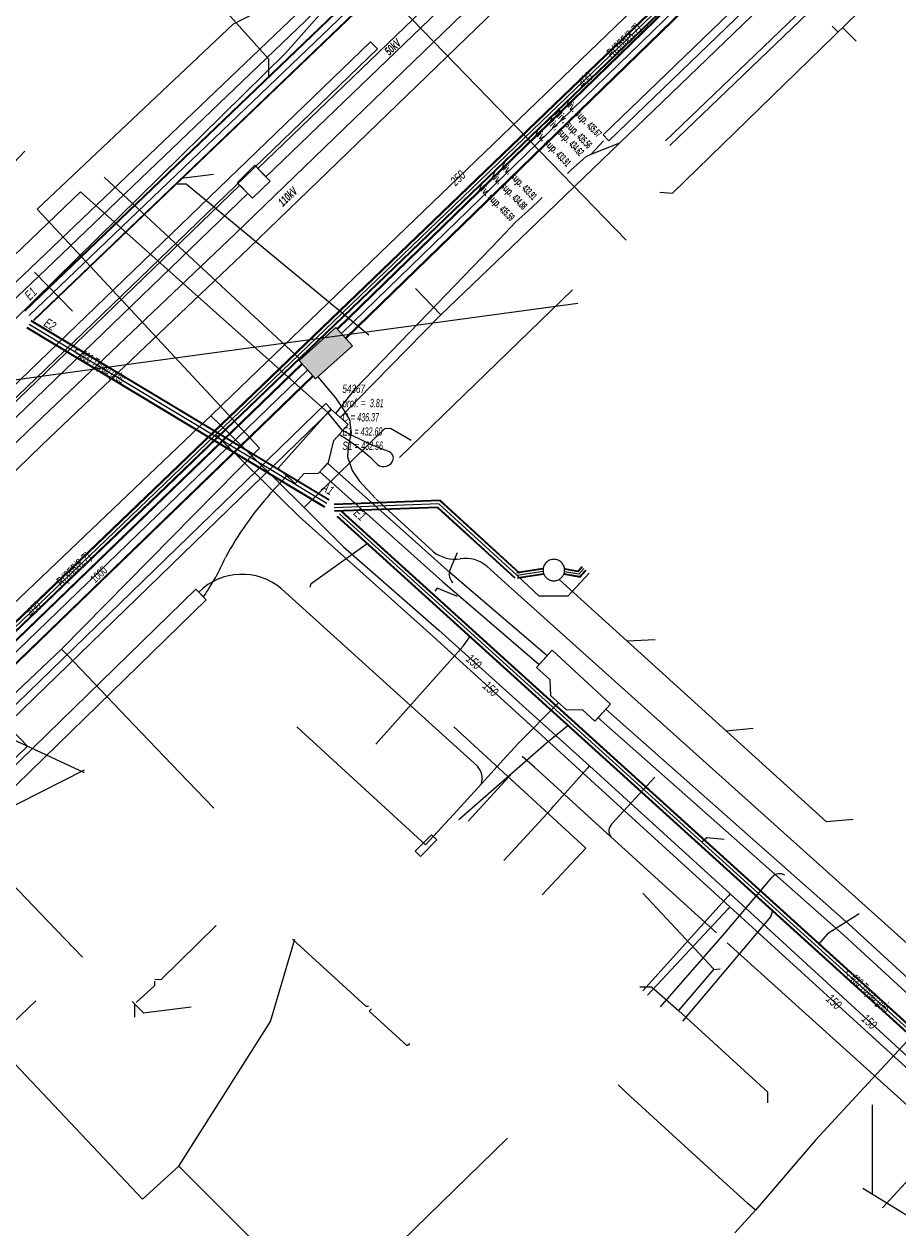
# Model space of a CAD drawing. Header units: metres. Extents: x 2695563 to 2696938, y 1260544 to 1262032.
# Tile 66 of 256: x 2695940 to 2695993, y 1261178 to 1261251. Entities that reach past the tile are written whole.
import ezdxf

# ---------------------------------------------------------------- set-up
doc = ezdxf.new("R2010")
doc.units = ezdxf.units.M
doc.header["$LTSCALE"] = 100
doc.linetypes.add('AUSGEZOGEN', pattern=[0])
doc.linetypes.add('STRICHLINIE2_S3', pattern=[0.25, 0.15, -0.1])
for name, color, linetype in [('CAD_Cadastre des conduites_Ouvrage_Conduite', 200, 'AUSGEZOGEN'), ('Eau portable_Cadastre des conduites_Conduite', 171, 'AUSGEZOGEN'), ('Eau potable_Cadastre des conduites_Conduite_Texte', 171, 'AUSGEZOGEN'), ('EU_Cadastre des conduites', 24, 'AUSGEZOGEN'), ('EU_Cadastre des conduites – Texte', 7, 'AUSGEZOGEN'), ('EU_Cadastre des conduites_Regard normalisé – Texte', 24, 'AUSGEZOGEN'), ('EU_Cadastre des conduites_Regard – Polygone de détail', 24, 'AUSGEZOGEN'), ('EU_Cadastre des conduites_Texte entrée-sortie', 24, 'AUSGEZOGEN'), ('Gaz_Cadastre des conduites_Conduite', 32, 'AUSGEZOGEN'), ('Gaz_Cadastre des conduites_Conduite_Texte', 32, 'AUSGEZOGEN'), ('Réseau électrique_Cadastre des conduite_Bord du tracé', 1, 'AUSGEZOGEN'), ('Réseau électrique_Cadastre des conduite_Texte libre_Texte', 1, 'AUSGEZOGEN'), ('Réseau électrique_Cadastre des conduite_Tronçon de tracé', 1, 'AUSGEZOGEN'), ('Réseau électrique_Cadastre des conduite_Tronçon de tracé_Texte', 1, 'AUSGEZOGEN'), ('Réseau électrique_Cadastre des conduites_Ouvrage_Surface-Ligne-Point', 1, 'AUSGEZOGEN'), ('Réseau électrique_Point altimétrique_Texte', 7, 'AUSGEZOGEN'), ('TV_Cadastre des conduites_CONDUITE', 92, 'AUSGEZOGEN'), ('Télécommunications_SW_Cadastre des conduites_Bord du tracé', 94, 'AUSGEZOGEN'), ('Télécommunications_SW_Cadastre des conduites_Bord du tracé_Texte', 94, 'AUSGEZOGEN'), ('Télécommunications_SW_Cadastre des conduites_Ouvrage', 94, 'AUSGEZOGEN')]:
    doc.layers.add(name, color=color, linetype=linetype)
doc.styles.add('ARIAL', font='arial.ttf')
doc.styles.add('ARIALNARROW', font='ARIALN.TTF')
pattern_1 = [(0, (2703955, 1269100), (4050, 4050), [4050, -4050]), (90, (2703955, 1269100), (-4050, 4050), [4050, -4050])]
pattern_2 = [(0, (2708005, 1273150), (6075, 6075), [6075, -6075]), (90, (2708005, 1273150), (-6075, 6075), [6075, -6075])]

# ---------------------------------------------------------------- blocks, each defined once
blk = doc.blocks.new('COMPLEXOBJECT_1518')
at = {"layer": 'EU_Cadastre des conduites_Regard – Polygone de détail', "color": 24, "linetype": 'STRICHLINIE2_S3', "transparency": 33554687}
for start, end in [(0.043905, 179.956095), (179.956095, 0.043905)]:
    blk.add_arc((5970.8085, 11218.0145), 0.6525, start, end, dxfattribs=at)
blk = doc.blocks.new('COMPLEXOBJECT_1908')
at = {"layer": 'Réseau électrique_Cadastre des conduite_Tronçon de tracé', "color": 1, "linetype": 'AUSGEZOGEN', "transparency": 33554687}
blk.add_line((5993.356, 11184.544), (5981.312, 11195.44), dxfattribs=at)
blk.add_arc((5993.919, 11183.859), 0.887, 16.73663, 129.38897, dxfattribs=at)
blk = doc.blocks.new('COMPLEXOBJECT_1923')
at = {"layer": 'Réseau électrique_Cadastre des conduite_Tronçon de tracé', "color": 1, "linetype": 'AUSGEZOGEN', "transparency": 33554687}
for p, q in [((5949.294, 11216.684), (5949.442, 11216.537)), ((5966.181, 11206.126), (5954.307, 11216.882))]:
    blk.add_line(p, q, dxfattribs=at)
for centre, radius, start, end in [((5951.91, 11214.022), 3.732, 50.02872, 134.49498), ((5965.369, 11205.386), 1.099, 343.03316, 42.35588)]:
    blk.add_arc(centre, radius, start, end, dxfattribs=at)
blk = doc.blocks.new('COMPLEXOBJECT_1924')
at = {"layer": 'Réseau électrique_Cadastre des conduite_Tronçon de tracé', "color": 1, "linetype": 'AUSGEZOGEN', "transparency": 33554687}
for p, q in [((5974.324, 11202.649), (5976.931, 11205.458)), ((5980.66, 11196.03), (5974.26, 11201.854))]:
    blk.add_line(p, q, dxfattribs=at)
blk.add_arc((5974.76, 11202.214), 0.616, 135.04603, 215.74884, dxfattribs=at)
blk = doc.blocks.new('COMPLEXOBJECT_2429')
at = {"layer": 'Réseau électrique_Cadastre des conduite_Tronçon de tracé', "color": 1, "linetype": 'AUSGEZOGEN', "transparency": 33554687}
blk.add_line((5953.65, 11222.662), (5954.64, 11223.713), dxfattribs=at)
for centre, radius, start, end in [((5969.448, 11208.621), 21.136, 138.37044, 151.28818), ((5937.557, 11224.667), 14.596, 325.4715, 336.19072)]:
    blk.add_arc(centre, radius, start, end, dxfattribs=at)
blk = doc.blocks.new('COMPLEXOBJECT_2546')
at = {"layer": 'Réseau électrique_Cadastre des conduite_Tronçon de tracé', "color": 1, "linetype": 'AUSGEZOGEN', "transparency": 33554687}
blk.add_line((5981.175, 11196.028), (5984.041, 11199.402), dxfattribs=at)
blk.add_arc((5984.492, 11199.048), 0.573, 56.63914, 141.89715, dxfattribs=at)
blk = doc.blocks.new('COMPLEXOBJECT_2548')
at = {"layer": 'Réseau électrique_Cadastre des conduite_Tronçon de tracé', "color": 1, "linetype": 'AUSGEZOGEN', "transparency": 33554687}
blk.add_lwpolyline([(5960.859, 11225.172), (5959.704, 11225.616), (5958.029, 11226.444)], dxfattribs=at)
for centre, radius, start, end in [((5960.661, 11224.795), 0.426, 326.76835, 62.27448), ((5960.503, 11224.9), 0.615, 219.36751, 326.65198)]:
    blk.add_arc(centre, radius, start, end, dxfattribs=at)
blk = doc.blocks.new('COMPLEXOBJECT_2566')
at = {"layer": 'Réseau électrique_Cadastre des conduite_Tronçon de tracé', "color": 1, "linetype": 'AUSGEZOGEN', "transparency": 33554687}
blk.add_line((5964.579, 11218.193), (5964.975, 11219.079), dxfattribs=at)
blk.add_arc((5965.274, 11217.786), 0.806, 149.65599, 222.36202, dxfattribs=at)
blk = doc.blocks.new('COMPLEXOBJECT_2762')
at = {"layer": 'Télécommunications_SW_Cadastre des conduites_Bord du tracé', "color": 94, "linetype": 'AUSGEZOGEN', "transparency": 33554687}
for points in [[(5965.05, 11265.114), (5948.996, 11281.859), (5948.397, 11282.224)], [(5940.992, 11213.229), (5952.983, 11225.402), (5939.502, 11239.868), (5951.404, 11251.104), (5953.261, 11252.032), (5964.03, 11262.276)]]:
    blk.add_lwpolyline(points, dxfattribs=at)
blk.add_arc((5962.036, 11264.595), 3.058, 310.68633, 9.77598, dxfattribs=at)
blk = doc.blocks.new('COMPLEXOBJECT_2814')
at = {"layer": 'Télécommunications_SW_Cadastre des conduites_Bord du tracé', "color": 94, "linetype": 'AUSGEZOGEN', "transparency": 33554687}
blk.add_line((5994.216, 11193.601), (5994.494, 11193.308), dxfattribs=at)
blk.add_lwpolyline([(5994.599, 11192.045), (5990.115, 11187.217), (5986.629, 11183.454), (5983.015, 11179.229)], dxfattribs=at)
for centre, radius, start, end in [((5993.734, 11192.61), 1.032, 359.55647, 42.58379), ((5993.718, 11192.613), 1.048, 327.20324, 359.41714)]:
    blk.add_arc(centre, radius, start, end, dxfattribs=at)
blk = doc.blocks.new('COMPLEXOBJECT_2815')
at = {"layer": 'Télécommunications_SW_Cadastre des conduites_Bord du tracé', "color": 94, "linetype": 'AUSGEZOGEN', "transparency": 33554687}
for centre, radius, start, end in [((5964.804, 11220.762), 2.087, 231.71279, 279.20608), ((5965.435, 11216.69), 2.034, 49.8297, 98.39241)]:
    blk.add_arc(centre, radius, start, end, dxfattribs=at)

msp = doc.modelspace()

# ---------------------------------------------------------------- hatches: boundary and pattern name
at = {"layer": 'Réseau électrique_Cadastre des conduite_Bord du tracé', "lineweight": 18, "transparency": 33554687}
h = msp.add_hatch(dxfattribs=at)
h.set_pattern_fill('MUSTER', color=1, scale=6075, style=0, pattern_type=2)
h.set_pattern_definition(pattern_2)
h.paths.add_polyline_path([(2695954.339, 1261241.648), (2696020.258, 1261305.058), (2696019.772, 1261305.562), (2695953.854, 1261242.153)], flags=0)
h = msp.add_hatch(dxfattribs=at)
h.set_pattern_fill('MUSTER', color=1, scale=6075, style=0, pattern_type=2)
h.set_pattern_definition(pattern_2)
h.paths.add_polyline_path([(2695924.24, 1261209.338), (2695940.779, 1261225.416), (2695953.293, 1261237.328), (2695969.482, 1261252.976), (2695984.808, 1261267.699), (2696000.361, 1261282.692), (2696013.338, 1261295.392), (2696016.311, 1261298.21), (2696015.479, 1261299.074), (2696012.506, 1261296.256), (2695999.525, 1261283.552), (2695983.976, 1261268.563), (2695968.65, 1261253.84), (2695952.463, 1261238.194), (2695939.947, 1261226.28), (2695923.391, 1261210.181)], flags=0)
h = msp.add_hatch(dxfattribs=at)
h.set_pattern_fill('MUSTER', color=1, scale=6075, style=0, pattern_type=2)
h.set_pattern_definition(pattern_2)
h.paths.add_polyline_path([(2695975.115, 1261243.824), (2696030.988, 1261297.666), (2696030.641, 1261298.026), (2695974.769, 1261244.182)], flags=0)
h = msp.add_hatch(dxfattribs=at)
h.set_pattern_fill('MUSTER', color=1, scale=6075, style=0, pattern_type=2)
h.set_pattern_definition(pattern_2)
h.paths.add_polyline_path([(2695902.514, 1261200.448), (2695902.994, 1261199.938), (2695908.515, 1261205.139), (2695940.55, 1261235.611), (2695956.74, 1261251.098), (2695958.637, 1261252.965), (2695958.15, 1261253.469), (2695957.544, 1261252.821), (2695940.067, 1261236.117), (2695932.381, 1261228.806), (2695908.033, 1261205.648)], flags=0)
h = msp.add_hatch(dxfattribs=at)
h.set_pattern_fill('MUSTER', color=1, scale=6075, style=0, pattern_type=2)
h.set_pattern_definition(pattern_2)
h.paths.add_polyline_path([(2695911.116, 1261201.194), (2695961.094, 1261249.392), (2695960.678, 1261249.824), (2695910.699, 1261201.626)], flags=0)
h = msp.add_hatch(dxfattribs=at)
h.set_pattern_fill('MUSTER', color=1, scale=6075, style=0, pattern_type=2)
h.set_pattern_definition(pattern_2)
h.paths.add_polyline_path([(2695911.726, 1261200.577), (2695953.236, 1261240.633), (2695952.75, 1261241.137), (2695911.24, 1261201.08)], flags=0)
h = msp.add_hatch(dxfattribs=at)
h.set_pattern_fill('MUSTER', color=1, scale=6075, style=0, pattern_type=2)
h.set_pattern_definition(pattern_2)
h.paths.add_polyline_path([(2695921.553, 1261191.897), (2695958.309, 1261227.544), (2695957.958, 1261227.906), (2695921.205, 1261192.256)], flags=0)
h = msp.add_hatch(dxfattribs=at)
h.set_pattern_fill('MUSTER', color=1, scale=6075, style=0, pattern_type=2)
h.set_pattern_definition(pattern_2)
h.paths.add_polyline_path([(2695971.366, 1261212.618), (2695965.488, 1261217.652), (2695958.075, 1261224.303), (2695957.608, 1261223.782), (2695965.026, 1261217.126), (2695970.896, 1261212.1)], flags=0)
h = msp.add_hatch(dxfattribs=at)
h.set_pattern_fill('MUSTER', color=1, scale=6075, style=0, pattern_type=2)
h.set_pattern_definition(pattern_2)
h.paths.add_polyline_path([(2695912.952, 1261179.578), (2695921.233, 1261187.213), (2695935.137, 1261200.841), (2695950.726, 1261216.025), (2695950.098, 1261216.67), (2695934.508, 1261201.485), (2695920.613, 1261187.865), (2695912.342, 1261180.24)], flags=0)
h = msp.add_hatch(dxfattribs=at)
h.set_pattern_fill('MUSTER', color=1, scale=6075, style=0, pattern_type=2)
h.set_pattern_definition(pattern_2)
h.paths.add_polyline_path([(2696011.141, 1261176.94), (2696003.268, 1261183.878), (2695989.835, 1261196.216), (2695974.932, 1261209.394), (2695974.459, 1261208.878), (2695989.367, 1261195.696), (2696002.8, 1261183.358), (2696010.665, 1261176.426)], flags=0)
at = {"layer": 'Réseau électrique_Cadastre des conduites_Ouvrage_Surface-Ligne-Point', "lineweight": 18, "transparency": 33554687}
h = msp.add_hatch(dxfattribs=at)
h.set_pattern_fill('MUSTER', color=1, scale=4050, style=0, pattern_type=2)
h.set_pattern_definition(pattern_1)
h.paths.add_polyline_path([(2695952.602, 1261241.275), (2695953.524, 1261240.354), (2695954.589, 1261241.376), (2695953.668, 1261242.356)], flags=0)
h = msp.add_hatch(dxfattribs=at)
h.set_pattern_fill('MUSTER', color=1, scale=4050, style=0, pattern_type=2)
h.set_pattern_definition(pattern_1)
h.paths.add_polyline_path([(2695955.072, 1261224.003), (2695956.114, 1261223.069), (2695956.653, 1261223.67), (2695957.528, 1261223.699), (2695958.119, 1261224.347), (2695958.455, 1261225.68), (2695959.318, 1261226.643), (2695958.276, 1261227.578)], flags=0)
h = msp.add_hatch(dxfattribs=at)
h.set_pattern_fill('MUSTER', color=1, scale=4050, style=0, pattern_type=2)
h.set_pattern_definition(pattern_1)
h.paths.add_polyline_path([(2695975.205, 1261209.692), (2695971.68, 1261212.962), (2695970.737, 1261211.925), (2695971.525, 1261211.191), (2695971.571, 1261210.217), (2695972.546, 1261209.364), (2695973.486, 1261209.378), (2695974.259, 1261208.661)], flags=0)
h = msp.add_hatch(dxfattribs=at)
h.set_pattern_fill('MUSTER', color=1, scale=2025, style=0, pattern_type=2)
h.set_pattern_definition([(0, (2699905, 1265050), (2025, 2025), [2025, -2025]), (90, (2699905, 1265050), (-2025, 2025), [2025, -2025])])
h.paths.add_polyline_path([(2695963.383, 1261200.787), (2695963.704, 1261200.471), (2695964.691, 1261201.474), (2695964.37, 1261201.79)], flags=0)
at = {"layer": 'Télécommunications_SW_Cadastre des conduites_Ouvrage', "transparency": 33554687}
msp.add_hatch(color=7, dxfattribs=at).paths.add_polyline_path([(2695956.34, 1261230.524), (2695957.337, 1261229.404), (2695959.577, 1261231.399), (2695958.58, 1261232.519)])

# ---------------------------------------------------------------- linework, layer by layer
at = {"layer": 'CAD_Cadastre des conduites_Ouvrage_Conduite', "color": 200, "linetype": 'AUSGEZOGEN', "transparency": 33554687}
for points in [[(2696031.91, 1261295.094), (2696031.441, 1261294.941), (2696031.197, 1261294.722), (2696030.908, 1261294.449), (2696000.093, 1261264.84), (2696000.067, 1261264.509), (2695988.407, 1261253.312), (2695978.533, 1261243.822)], [(2696031.91, 1261295.094), (2696031.708, 1261294.644), (2696031.469, 1261294.428), (2696031.184, 1261294.159), (2696000.479, 1261264.656), (2696000.453, 1261264.325), (2695988.685, 1261253.024), (2695978.811, 1261243.534)]]:
    msp.add_lwpolyline(points, dxfattribs=at)
at = {"layer": 'Eau portable_Cadastre des conduites_Conduite', "color": 7, "linetype": 'AUSGEZOGEN', "transparency": 33554687}
for points in [[(2695950.995, 1261227.174), (2695951.707, 1261227.859), (2695990.34, 1261265.024), (2696009.817, 1261283.665), (2696015.089, 1261288.788), (2696018.882, 1261292.474)], [(2695903.587, 1261181.812), (2695903.767, 1261181.986), (2695904.543, 1261182.734), (2695904.942, 1261183.119), (2695917.685, 1261195.447), (2695921.688, 1261199.28), (2695930.338, 1261207.502), (2695950.274, 1261226.487), (2695950.995, 1261227.174)], [(2695950.995, 1261227.174), (2695952.226, 1261225.973), (2695953.527, 1261224.704), (2695956.649, 1261221.612), (2695957.27, 1261220.991), (2695959.036, 1261219.228)], [(2695956.649, 1261221.612), (2695961.533, 1261226.401), (2695961.885, 1261226.412), (2695963.136, 1261225.688)], [(2695959.036, 1261219.228), (2695964.81, 1261214.185), (2695973.931, 1261205.961), (2695982.461, 1261198.202), (2695998.596, 1261183.41), (2696006.902, 1261175.862), (2696010.228, 1261172.844), (2696014.028, 1261169.419), (2696018.102, 1261165.859), (2696030.919, 1261154.31), (2696038.418, 1261147.252), (2696054.052, 1261133.056), (2696062.604, 1261125.366), (2696080.662, 1261109.093), (2696081.368, 1261108.457), (2696081.419, 1261106.949), (2696081.88, 1261106.521)], [(2695973.931, 1261205.961), (2695973.807, 1261205.821), (2695971.787, 1261203.545)], [(2695968.756, 1261200.231), (2695971.607, 1261203.348), (2695971.787, 1261203.545)], [(2695982.461, 1261198.202), (2695982.336, 1261198.063), (2695977.174, 1261192.332)]]:
    msp.add_lwpolyline(points, dxfattribs=at)
at = {"layer": 'EU_Cadastre des conduites', "linetype": 'AUSGEZOGEN', "transparency": 33554687}
for p, q in [((2695991.575, 1261283.268), (2695939.704, 1261233.546)), ((2695991.589, 1261283.253), (2695939.718, 1261233.531)), ((2695991.604, 1261283.238), (2695939.733, 1261233.516)), ((2695992.128, 1261282.69), (2695940.257, 1261232.968)), ((2695992.143, 1261282.675), (2695940.272, 1261232.953)), ((2695992.157, 1261282.66), (2695940.286, 1261232.938)), ((2695957.892, 1261221.623), (2695939.846, 1261232.474)), ((2695957.902, 1261221.64), (2695939.856, 1261232.491)), ((2695957.912, 1261221.657), (2695939.866, 1261232.508)), ((2695958.15, 1261222.051), (2695940.104, 1261232.902)), ((2695958.16, 1261222.068), (2695940.114, 1261232.919)), ((2695958.17, 1261222.085), (2695940.124, 1261232.936)), ((2695964.893, 1261222.049), (2695958.468, 1261221.807)), ((2695964.885, 1261222.029), (2695958.468, 1261221.787)), ((2695964.878, 1261222.009), (2695958.469, 1261221.767)), ((2695964.744, 1261221.643), (2695958.483, 1261221.407)), ((2695964.737, 1261221.623), (2695958.484, 1261221.387)), ((2695964.729, 1261221.603), (2695958.484, 1261221.367)), ((2695969.407, 1261217.331), (2695964.729, 1261221.603)), ((2695969.42, 1261217.345), (2695964.737, 1261221.623)), ((2695969.434, 1261217.36), (2695964.744, 1261221.643)), ((2695969.676, 1261217.626), (2695964.878, 1261222.009)), ((2695969.69, 1261217.641), (2695964.885, 1261222.029)), ((2695969.703, 1261217.655), (2695964.893, 1261222.049)), ((2696010.103, 1261174.433), (2695958.637, 1261221.063)), ((2696010.117, 1261174.448), (2695958.651, 1261221.078)), ((2696010.13, 1261174.463), (2695958.664, 1261221.093)), ((2696010.372, 1261174.729), (2695958.906, 1261221.359)), ((2696010.385, 1261174.744), (2695958.919, 1261221.374)), ((2696010.399, 1261174.759), (2695958.933, 1261221.389)), ((2695971.105, 1261217.909), (2695969.528, 1261217.669)), ((2695971.108, 1261217.889), (2695969.531, 1261217.649)), ((2695971.111, 1261217.868), (2695969.534, 1261217.628)), ((2695973.236, 1261217.722), (2695972.453, 1261217.857)), ((2695973.229, 1261217.745), (2695972.457, 1261217.877)), ((2695973.221, 1261217.767), (2695972.46, 1261217.898)), ((2695973.469, 1261218.039), (2695973.221, 1261217.767)), ((2695973.485, 1261218.025), (2695973.229, 1261217.745)), ((2695973.5, 1261218.011), (2695973.236, 1261217.722)), ((2695973.702, 1261217.827), (2695973.338, 1261217.428)), ((2695971.153, 1261217.598), (2695969.576, 1261217.358)), ((2695971.156, 1261217.577), (2695969.579, 1261217.337)), ((2695971.159, 1261217.557), (2695969.582, 1261217.317)), ((2695973.353, 1261217.383), (2695972.4, 1261217.546)), ((2695973.345, 1261217.405), (2695972.403, 1261217.567)), ((2695973.338, 1261217.428), (2695972.407, 1261217.587)), ((2695973.717, 1261217.813), (2695973.345, 1261217.405)), ((2695973.733, 1261217.799), (2695973.353, 1261217.383))]:
    msp.add_line(p, q, dxfattribs=at)
at = {"layer": 'EU_Cadastre des conduites', "color": 255, "transparency": 33554687}
for p, q in [((2695991.866, 1261282.964), (2695939.995, 1261233.242)), ((2695958.031, 1261221.854), (2695939.985, 1261232.705)), ((2695964.811, 1261221.826), (2695958.476, 1261221.587)), ((2695969.555, 1261217.493), (2695964.811, 1261221.826)), ((2696010.251, 1261174.596), (2695958.785, 1261221.226)), ((2695973.601, 1261217.919), (2695973.287, 1261217.575)), ((2695971.132, 1261217.733), (2695969.555, 1261217.493)), ((2695973.287, 1261217.575), (2695972.43, 1261217.722))]:
    msp.add_line(p, q, dxfattribs=at)
at = {"layer": 'EU_Cadastre des conduites', "color": 24, "linetype": 'AUSGEZOGEN', "transparency": 33554687}
for p, q in [((2695988.634, 1261250.778), (2695988.983, 1261250.42)), ((2695990.086, 1261249.861), (2695989.269, 1261250.699)), ((2695939.721, 1261243.208), (2695928.555, 1261231.291)), ((2695951.163, 1261241.776), (2695949.208, 1261241.535)), ((2695977.918, 1261213.598), (2695976.223, 1261213.516)), ((2695965.725, 1261208.32), (2695973.709, 1261200.987)), ((2695983.843, 1261208.224), (2695982.222, 1261208.074)), ((2695943.322, 1261205.703), (2695937.743, 1261202.884)), ((2695973.709, 1261200.987), (2695971.069, 1261198.147)), ((2695977.166, 1261198.249), (2695981.473, 1261193.64)), ((2695940.39, 1261191.72), (2695920.169, 1261172.491)), ((2695946.932, 1261190.98), (2695946.234, 1261191.685)), ((2695946.387, 1261190.742), (2695946.394, 1261191.516)), ((2695949.808, 1261191.348), (2695946.893, 1261190.972)), ((2695991.053, 1261185.427), (2695991.055, 1261180.038)), ((2695990.487, 1261180.385), (2695995.302, 1261177.415))]:
    msp.add_line(p, q, dxfattribs=at)
for points in [[(2695978.201, 1261240.713), (2695978.956, 1261240.649), (2695993.28, 1261254.607)], [(2695951.646, 1261251.957), (2695954.485, 1261248.792), (2695954.483, 1261247.688)], [(2695960.58, 1261232.044), (2695949.511, 1261241.199), (2695948.852, 1261241.199)], [(2695957.008, 1261216.782), (2695957.067, 1261217.011), (2695960.465, 1261219.433)], [(2695973.918, 1261217.632), (2695972.634, 1261216.245), (2695970.882, 1261216.25), (2695969.555, 1261217.493)], [(2695989.917, 1261202.715), (2695988.296, 1261202.565), (2695972.1, 1261217.255)], [(2695965.946, 1261216.219), (2695964.703, 1261216.724), (2695964.559, 1261216.551)], [(2695960.998, 1261207.268), (2695966.281, 1261213.21), (2695966.704, 1261213.805)], [(2695966.024, 1261202.711), (2695971.331, 1261207.364), (2695972.624, 1261208.415)], [(2695982.101, 1261201.512), (2695981.054, 1261201.605), (2695980.729, 1261201.326)], [(2695979.582, 1261190.496), (2695984.913, 1261196.825), (2695985.022, 1261197.165)], [(2695990.272, 1261197.006), (2695988.346, 1261195.791), (2695987.826, 1261195.178)], [(2695951.314, 1261196.289), (2695947.968, 1261192.999), (2695947.608, 1261193.022)], [(2695955.944, 1261195.464), (2695960.397, 1261191.41), (2695960.559, 1261191.398)], [(2695979.345, 1261191.15), (2695981.476, 1261193.634), (2695981.847, 1261193.661)], [(2695946.479, 1261191.631), (2695947.599, 1261192.651), (2695947.607, 1261192.919)], [(2695976.981, 1261192.567), (2695977.685, 1261192.577), (2695979.338, 1261191.15)], [(2695963.057, 1261189.124), (2695962.887, 1261189.009), (2695960.594, 1261191.096), (2695960.729, 1261191.243)], [(2695984.731, 1261185.541), (2695984.741, 1261186.203), (2695979.338, 1261191.15)]]:
    msp.add_lwpolyline(points, dxfattribs=at)
at = {"layer": 'Gaz_Cadastre des conduites_Conduite', "linetype": 'AUSGEZOGEN', "transparency": 33554687}
for p, q in [((2695953.054, 1261228.032), (2695990.186, 1261263.727)), ((2695953.071, 1261228.014), (2695990.203, 1261263.709)), ((2695953.089, 1261227.996), (2695990.221, 1261263.691)), ((2695953.331, 1261227.744), (2695990.463, 1261263.439)), ((2695953.349, 1261227.726), (2695990.481, 1261263.421)), ((2695953.366, 1261227.708), (2695990.498, 1261263.403)), ((2695951.14, 1261226.193), (2695953.054, 1261228.032)), ((2695951.157, 1261226.175), (2695953.071, 1261228.014)), ((2695951.175, 1261226.157), (2695953.089, 1261227.996)), ((2695951.417, 1261225.905), (2695953.331, 1261227.744)), ((2695951.435, 1261225.887), (2695953.349, 1261227.726)), ((2695951.452, 1261225.869), (2695953.366, 1261227.708)), ((2695949.043, 1261224.182), (2695951.14, 1261226.193)), ((2695949.061, 1261224.164), (2695951.158, 1261226.175)), ((2695949.078, 1261224.146), (2695951.175, 1261226.157)), ((2695949.32, 1261223.894), (2695951.417, 1261225.905)), ((2695949.337, 1261223.876), (2695951.434, 1261225.887)), ((2695949.355, 1261223.858), (2695951.452, 1261225.869)), ((2695916.432, 1261192.912), (2695949.043, 1261224.182)), ((2695916.45, 1261192.894), (2695949.061, 1261224.164)), ((2695916.467, 1261192.876), (2695949.078, 1261224.146)), ((2695916.709, 1261192.624), (2695949.32, 1261223.894)), ((2695916.726, 1261192.606), (2695949.337, 1261223.876)), ((2695916.744, 1261192.588), (2695949.355, 1261223.858))]:
    msp.add_line(p, q, dxfattribs=at)
at = {"layer": 'Gaz_Cadastre des conduites_Conduite', "color": 255, "linetype": 'AUSGEZOGEN', "transparency": 33554687}
for p, q in [((2695953.21, 1261227.87), (2695990.342, 1261263.565)), ((2695951.296, 1261226.031), (2695953.21, 1261227.87)), ((2695949.199, 1261224.02), (2695951.296, 1261226.031)), ((2695916.588, 1261192.75), (2695949.199, 1261224.02))]:
    msp.add_line(p, q, dxfattribs=at)
at = {"layer": 'Gaz_Cadastre des conduites_Conduite', "color": 32, "linetype": 'AUSGEZOGEN', "transparency": 33554687}
for points in [[(2695956.362, 1261221.045), (2695951.937, 1261225.4), (2695951.555, 1261225.776), (2695951.296, 1261226.031)], [(2696081.176, 1261106.457), (2696080.689, 1261107.001), (2696080.694, 1261108.217), (2696061.805, 1261125.415), (2696018.169, 1261164.986), (2696010.006, 1261172.252), (2695997.867, 1261183.362), (2695982.445, 1261197.423), (2695964.456, 1261213.821), (2695956.362, 1261221.045)], [(2695982.445, 1261197.423), (2695982.317, 1261197.286), (2695977.458, 1261192.074)]]:
    msp.add_lwpolyline(points, dxfattribs=at)
at = {"layer": 'Réseau électrique_Cadastre des conduite_Bord du tracé', "color": 1, "linetype": 'AUSGEZOGEN', "transparency": 33554687}
for points in [[(2695954.339, 1261241.648), (2696020.258, 1261305.058), (2696019.772, 1261305.562), (2695953.854, 1261242.153), (2695954.339, 1261241.648)], [(2695924.24, 1261209.338), (2695940.779, 1261225.416), (2695953.293, 1261237.328), (2695969.482, 1261252.976), (2695984.808, 1261267.699), (2696000.361, 1261282.692), (2696013.338, 1261295.392), (2696016.311, 1261298.21), (2696015.479, 1261299.074), (2696012.506, 1261296.256), (2695999.525, 1261283.552), (2695983.976, 1261268.563), (2695968.65, 1261253.84), (2695952.463, 1261238.194), (2695939.947, 1261226.28), (2695923.391, 1261210.181), (2695924.24, 1261209.338)], [(2695975.115, 1261243.824), (2696030.988, 1261297.666), (2696030.641, 1261298.026), (2695974.769, 1261244.182), (2695975.115, 1261243.824)], [(2695902.514, 1261200.448), (2695902.994, 1261199.938), (2695908.515, 1261205.139), (2695940.55, 1261235.611), (2695956.74, 1261251.098), (2695958.637, 1261252.965), (2695958.15, 1261253.469), (2695957.544, 1261252.821), (2695940.067, 1261236.117), (2695932.381, 1261228.806), (2695908.033, 1261205.648), (2695902.514, 1261200.448)], [(2695911.116, 1261201.194), (2695961.094, 1261249.392), (2695960.678, 1261249.824), (2695910.699, 1261201.626), (2695911.116, 1261201.194)], [(2695911.726, 1261200.577), (2695953.236, 1261240.633), (2695952.75, 1261241.137), (2695911.24, 1261201.08), (2695911.726, 1261200.577)], [(2695921.553, 1261191.897), (2695958.309, 1261227.544), (2695957.958, 1261227.906), (2695921.205, 1261192.256), (2695921.553, 1261191.897)], [(2695971.366, 1261212.618), (2695965.488, 1261217.652), (2695958.075, 1261224.303), (2695957.608, 1261223.782), (2695965.026, 1261217.126), (2695970.896, 1261212.1), (2695971.366, 1261212.618)], [(2695912.952, 1261179.578), (2695921.233, 1261187.213), (2695935.137, 1261200.841), (2695950.726, 1261216.025), (2695950.098, 1261216.67), (2695934.508, 1261201.485), (2695920.613, 1261187.865), (2695912.342, 1261180.24), (2695912.952, 1261179.578)], [(2696011.141, 1261176.94), (2696003.268, 1261183.878), (2695989.835, 1261196.216), (2695974.932, 1261209.394), (2695974.459, 1261208.878), (2695989.367, 1261195.696), (2696002.8, 1261183.358), (2696010.665, 1261176.426), (2696011.141, 1261176.94)]]:
    msp.add_lwpolyline(points, close=True, dxfattribs=at)
at = {"layer": 'Réseau électrique_Cadastre des conduite_Tronçon de tracé', "color": 1, "linetype": 'AUSGEZOGEN', "transparency": 33554687}
for p, q in [((2695976.158, 1261237.813), (2695960.66, 1261253.798)), ((2695974.029, 1261243.011), (2695974.791, 1261243.828)), ((2695974.029, 1261243.011), (2695975.783, 1261243.704)), ((2695972.805, 1261242.041), (2695973.73, 1261242.873)), ((2695973.73, 1261242.873), (2695974.029, 1261243.011)), ((2695972.595, 1261241.841), (2695972.805, 1261242.041)), ((2695943.101, 1261240.733), (2695935.624, 1261233.577)), ((2695958.089, 1261227.369), (2695943.101, 1261240.733)), ((2695970.194, 1261239.568), (2695970.823, 1261240.155)), ((2695970.823, 1261240.155), (2695971.073, 1261240.393)), ((2695969.468, 1261238.926), (2695970.194, 1261239.568)), ((2695968.489, 1261237.86), (2695969.468, 1261238.926)), ((2695942.617, 1261233.5), (2695940.308, 1261235.864)), ((2695972.902, 1261234.807), (2695962.437, 1261224.641)), ((2695964.924, 1261233.282), (2695963.393, 1261234.886)), ((2695958.84, 1261227.071), (2695964.924, 1261233.282)), ((2695930.195, 1261228.147), (2695946.764, 1261230.395)), ((2695958.999, 1261226.254), (2695958.089, 1261227.369)), ((2695950.412, 1261216.347), (2695950.552, 1261216.204)), ((2695969.601, 1261207.3), (2695972.064, 1261209.785)), ((2695964.01, 1261201.178), (2695956.216, 1261208.323)), ((2695966.58, 1261202.619), (2695969.273, 1261205.532)), ((2695965.69, 1261203.014), (2695967.39, 1261204.875)), ((2695964.01, 1261201.178), (2695965.69, 1261203.014)), ((2695978.244, 1261191.361), (2695982.145, 1261195.838)), ((2695991.693, 1261179.18), (2695995.101, 1261182.929))]:
    msp.add_line(p, q, dxfattribs=at)
for points in [[(2695975.783, 1261243.704), (2695977.822, 1261245.662), (2695988.624, 1261256.079)], [(2695964.924, 1261233.282), (2695969.732, 1261237.895), (2695975.783, 1261243.704)], [(2695958.579, 1261227.301), (2695959.778, 1261228.845), (2695968.489, 1261237.86)], [(2695931.804, 1261199.007), (2695931.654, 1261199.189), (2695939.884, 1261207.152), (2695929.809, 1261217.642)], [(2695967.39, 1261204.875), (2695968.728, 1261206.344), (2695969.601, 1261207.3)], [(2695975.23, 1261201.664), (2695970.598, 1261205.88), (2695969.857, 1261206.54)]]:
    msp.add_lwpolyline(points, dxfattribs=at)
msp.add_arc((2695952.933, 1261216.075), 11.534, 45.6325, 59.65944, dxfattribs=at)
at = {"layer": 'Réseau électrique_Cadastre des conduites_Ouvrage_Surface-Ligne-Point', "color": 1, "linetype": 'AUSGEZOGEN', "transparency": 33554687}
for p, q in [((2695946.764, 1261230.395), (2695973.224, 1261233.984)), ((2695928.481, 1261212.462), (2695943.321, 1261205.566))]:
    msp.add_line(p, q, dxfattribs=at)
for points in [[(2695952.602, 1261241.275), (2695953.524, 1261240.354), (2695954.589, 1261241.376), (2695953.668, 1261242.356), (2695952.602, 1261241.275)], [(2695955.072, 1261224.003), (2695956.114, 1261223.069), (2695956.653, 1261223.67), (2695957.528, 1261223.699), (2695958.119, 1261224.347), (2695958.455, 1261225.68), (2695959.318, 1261226.643), (2695958.276, 1261227.578), (2695955.072, 1261224.003)], [(2695975.205, 1261209.692), (2695971.68, 1261212.962), (2695970.737, 1261211.925), (2695971.525, 1261211.191), (2695971.571, 1261210.217), (2695972.546, 1261209.364), (2695973.486, 1261209.378), (2695974.259, 1261208.661), (2695975.205, 1261209.692)], [(2695963.383, 1261200.787), (2695963.704, 1261200.471), (2695964.691, 1261201.474), (2695964.37, 1261201.79), (2695963.383, 1261200.787)]]:
    msp.add_lwpolyline(points, close=True, dxfattribs=at)
at = {"layer": 'TV_Cadastre des conduites_CONDUITE', "color": 92, "linetype": 'AUSGEZOGEN', "transparency": 33554687}
for p, q in [((2695938.796, 1261188.258), (2695946.865, 1261179.717)), ((2695958.033, 1261172.771), (2695968.962, 1261183.41)), ((2695949.055, 1261181.718), (2695946.865, 1261179.717)), ((2695958.033, 1261172.771), (2695949.055, 1261181.718))]:
    msp.add_line(p, q, dxfattribs=at)
for points in [[(2695896.163, 1261192.994), (2695898.318, 1261196.523), (2695911.128, 1261208.082), (2695918.322, 1261212.76), (2695932.685, 1261226.676), (2695955.514, 1261249.129), (2695962.993, 1261257.586)], [(2695949.055, 1261181.718), (2695954.612, 1261190.471), (2695956.083, 1261195.472)]]:
    msp.add_lwpolyline(points, dxfattribs=at)
at = {"layer": 'Télécommunications_SW_Cadastre des conduites_Bord du tracé', "linetype": 'AUSGEZOGEN', "transparency": 33554687}
for p, q in [((2696049.043, 1261320.306), (2695958.633, 1261232.434)), ((2696049.061, 1261320.288), (2695958.651, 1261232.416)), ((2696049.078, 1261320.27), (2695958.668, 1261232.398)), ((2696049.566, 1261319.768), (2695959.156, 1261231.896)), ((2696049.583, 1261319.75), (2695959.173, 1261231.878)), ((2696049.601, 1261319.732), (2695959.191, 1261231.86)), ((2695925.314, 1261200.188), (2695956.492, 1261230.32)), ((2695925.333, 1261200.17), (2695956.511, 1261230.302)), ((2695925.351, 1261200.151), (2695956.529, 1261230.283)), ((2695926.009, 1261199.469), (2695957.187, 1261229.601)), ((2695926.027, 1261199.45), (2695957.205, 1261229.582)), ((2695926.046, 1261199.432), (2695957.224, 1261229.564))]:
    msp.add_line(p, q, dxfattribs=at)
at = {"layer": 'Télécommunications_SW_Cadastre des conduites_Bord du tracé', "color": 255, "transparency": 33554687}
for p, q in [((2696049.322, 1261320.019), (2695958.912, 1261232.147)), ((2695925.68, 1261199.81), (2695956.858, 1261229.942))]:
    msp.add_line(p, q, dxfattribs=at)
at = {"layer": 'Télécommunications_SW_Cadastre des conduites_Bord du tracé', "color": 94, "linetype": 'AUSGEZOGEN', "transparency": 33554687}
for p, q in [((2695952.469, 1261234.257), (2695944.532, 1261241.617)), ((2695952.469, 1261234.257), (2695956.418, 1261230.594)), ((2695964.481, 1261218.934), (2695961.007, 1261222.118)), ((2695941.962, 1261213.039), (2695933.196, 1261204.735)), ((2695983.985, 1261179.039), (2695982.732, 1261177.666))]:
    msp.add_line(p, q, dxfattribs=at)
for points in [[(2695957.472, 1261229.519), (2695958.553, 1261228.251), (2695959.022, 1261227.575), (2695959.404, 1261226.926), (2695959.504, 1261226.145), (2695959.321, 1261225.313), (2695959.285, 1261224.682), (2695959.554, 1261223.849), (2695959.978, 1261223.219), (2695960.97, 1261222.152)], [(2695967.717, 1261218.054), (2695968.804, 1261217.069), (2695994.172, 1261194.323), (2695995.186, 1261193.411)], [(2695951.178, 1261203.4), (2695949.101, 1261205.565), (2695946.332, 1261208.451), (2695942.307, 1261212.677), (2695941.962, 1261213.039)], [(2695943.22, 1261194.371), (2695941.142, 1261196.535), (2695937.995, 1261199.81), (2695937.678, 1261200.14), (2695933.196, 1261204.735)], [(2695983.985, 1261179.039), (2695983.522, 1261179.46), (2695981.572, 1261181.23), (2695976.409, 1261185.958), (2695975.671, 1261186.633)]]:
    msp.add_lwpolyline(points, dxfattribs=at)
at = {"layer": 'Télécommunications_SW_Cadastre des conduites_Ouvrage', "color": 94, "transparency": 33554687}
msp.add_lwpolyline([(2695956.34, 1261230.524), (2695957.337, 1261229.404), (2695959.577, 1261231.399), (2695958.58, 1261232.519), (2695956.34, 1261230.524)], close=True, dxfattribs=at)

# ---------------------------------------------------------------- block references
at = {"layer": 'EU_Cadastre des conduites_Regard – Polygone de détail', "color": 24, "linetype": 'STRICHLINIE2_S3', "lineweight": -3, "transparency": 33554687}
msp.add_blockref('COMPLEXOBJECT_1518', (2690000.97, 1249999.81), dxfattribs=at)
at = {"layer": 'Réseau électrique_Cadastre des conduite_Tronçon de tracé', "color": 1, "linetype": 'AUSGEZOGEN', "lineweight": -3, "transparency": 33554687}
for name in ['COMPLEXOBJECT_2548', 'COMPLEXOBJECT_2429', 'COMPLEXOBJECT_2566', 'COMPLEXOBJECT_1923', 'COMPLEXOBJECT_1924', 'COMPLEXOBJECT_2546', 'COMPLEXOBJECT_1908']:
    msp.add_blockref(name, (2690000.97, 1249999.81), dxfattribs=at)
at = {"layer": 'Télécommunications_SW_Cadastre des conduites_Bord du tracé', "color": 94, "linetype": 'AUSGEZOGEN', "lineweight": -3, "transparency": 33554687}
for name in ['COMPLEXOBJECT_2762', 'COMPLEXOBJECT_2815', 'COMPLEXOBJECT_2814']:
    msp.add_blockref(name, (2690000.97, 1249999.81), dxfattribs=at)

# ---------------------------------------------------------------- texts
at = {"layer": 'Eau potable_Cadastre des conduites_Conduite_Texte', "color": 7, "transparency": 33554687, "char_height": 0.55426, "attachment_point": 5, "style": 'ARIAL'}
for s, insert, width, rotation in [('\\A1;{\\fArial|i1|b0;\\H0.554263;\\W0.700000;\\C7;250}\\P', (2695965.965, 1261241.567), 1.10633, 43.8903), ('\\A1;{\\fArial|i1|b0;\\H0.554263;\\W0.700000;\\C7;150}\\P', (2695966.929, 1261212.267), 1.10014, 317.9601), ('\\A1;{\\fArial|i1|b0;\\H0.554263;\\W0.700000;\\C7;150}\\P', (2695990.892, 1261190.465), 1.10014, 317.4867)]:
    msp.add_mtext(s, dxfattribs=dict(at, insert=insert, width=width, rotation=rotation))
at = {"layer": 'EU_Cadastre des conduites – Texte', "color": 24, "transparency": 33554687, "char_height": 0.55705, "width": 6, "attachment_point": 5, "style": 'ARIAL'}
for s, insert, rotation in [('\\A1;{\\fArial|b0|i1|c0|p34;\\W0.7;< \\W0.49;500 Tuyau grès}', (2695944.204, 1261230.198), 328.3425), ('\\A1;{\\fArial|b0|i1|c0|p34;\\W0.7;< \\W0.49;400 Tuyau grès}', (2695990.744, 1261192.311), 318.0528)]:
    msp.add_mtext(s, dxfattribs=dict(at, insert=insert, rotation=rotation))
at = {"layer": 'EU_Cadastre des conduites_Regard normalisé – Texte', "color": 24, "transparency": 33554687, "insert": (2695958.968, 1261229.06), "char_height": 0.50641, "width": 2.84864, "attachment_point": 1, "line_spacing_factor": 1.024096, "style": 'ARIAL'}
msp.add_mtext('\\A1;{\\fArial|b0|i1|c0|p34;\\W0.69709;54367}\\P{\\fArial|b0|i1|c0|p34;\\H0.99721x;\\W0.69709;prof. = \\W0.48796; 3.81}\\P{\\fArial|b0|i1|c0|p34;\\H0.99721x;\\W0.69709;C =\\W0.48796; 436.37}\\P{\\fArial|b0|i1|c0|p34;\\H0.99721x;\\W0.69709;E1 \\W0.48796;= 432.60}\\P{\\fArial|b0|i1|c0|p34;\\H0.99721x;\\W0.69709;S1 =\\W0.48796; 432.56}', dxfattribs=at)
at = {"layer": 'EU_Cadastre des conduites_Texte entrée-sortie', "color": 24, "transparency": 33554687, "char_height": 0.55705, "attachment_point": 7, "style": 'ARIAL'}
for s, insert, width, rotation in [('\\A1;{\\fArial|i1|b0;\\H0.557054;\\W0.700000;\\C24;E1}\\P', (2695940.038, 1261234.135), 0.85544, 43.7886), ('\\A1;{\\fArial|i1|b0;\\H0.557054;\\W0.700000;\\C24;E2}\\P', (2695940.834, 1261232.643), 0.86376, 328.3713), ('\\A1;{\\fArial|i1|b0;\\H0.557054;\\W0.700000;\\C24;A1}\\P', (2695957.666, 1261222.678), 0.85544, 328.9815), ('\\A1;{\\fArial|i1|b0;\\H0.557054;\\W0.700000;\\C24;E1}\\P', (2695959.596, 1261221.212), 0.85544, 317.8224)]:
    msp.add_mtext(s, dxfattribs=dict(at, insert=insert, width=width, rotation=rotation))
at = {"layer": 'Gaz_Cadastre des conduites_Conduite_Texte', "color": 32, "transparency": 33554687, "char_height": 0.55825, "attachment_point": 5, "style": 'ARIAL'}
for s, insert, width, rotation in [('\\A1;{\\fArial|i1|b0;\\H0.558250;\\W0.700000;\\C32;R(355/8.7)}\\P', (2695976.073, 1261249.841), 2.78825, 43.8687), ('\\A1;{\\fArial|i1|b0;\\H0.558250;\\W0.700000;\\C32;400}\\P', (2695973.669, 1261247.53), 1.11429, 43.8687), ('\\A1;{\\fArial|i1|b0;\\H0.558250;\\W0.700000;\\C32;R(355/8.7)}\\P', (2695942.743, 1261217.822), 2.78825, 43.8156), ('\\A1;{\\fArial|i1|b0;\\H0.558250;\\W0.700000;\\C32;400}\\P', (2695940.276, 1261215.456), 1.11429, 43.8156), ('\\A1;{\\fArial|i1|b0;\\H0.558250;\\W0.700000;\\C32;150}\\P', (2695967.951, 1261210.628), 1.10806, 317.6487), ('\\A1;{\\fArial|i1|b0;\\H0.558250;\\W0.700000;\\C32;150}\\P', (2695988.746, 1261191.671), 1.10806, 317.6433)]:
    msp.add_mtext(s, dxfattribs=dict(at, insert=insert, width=width, rotation=rotation))
at = {"layer": 'Réseau électrique_Cadastre des conduite_Texte libre_Texte', "color": 1, "transparency": 33554687, "insert": (2695961.642, 1261249.148), "char_height": 0.5075, "width": 12, "attachment_point": 4, "rotation": 43.6905, "style": 'ARIALNARROW'}
msp.add_mtext('\\A1;{\\fArial Narrow|i1|b1;\\H0.507500;\\W0.700000;\\C1;50kV}\\P', dxfattribs=at)
at = {"layer": 'Réseau électrique_Cadastre des conduite_Tronçon de tracé_Texte', "color": 1, "transparency": 33554687, "insert": (2695955.659, 1261240.441), "char_height": 0.5075, "width": 1.34542, "attachment_point": 5, "rotation": 44.0262, "style": 'ARIALNARROW'}
msp.add_mtext('\\A1;{\\fArial Narrow|i1|b1;\\H0.507500;\\W0.700000;\\C1;110kV}\\P', dxfattribs=at)
at = {"layer": 'Réseau électrique_Point altimétrique_Texte', "color": 1, "transparency": 33554687, "char_height": 0.45675, "width": 6, "attachment_point": 6, "style": 'ARIALNARROW'}
for s, insert, rotation in [('\\A1;{\\fArial Narrow|b1|i0|c0|p34;\\H1x;\\W0.7;Niv. sup. \\W0.49;435.56}', (2695973.933, 1261243.431), 313.938), ('\\A1;{\\fArial Narrow|b1|i0|c0|p34;\\H1x;\\W0.7;Niv. sup. \\W0.49;435.67}', (2695974.514, 1261244.11), 313.938), ('\\A1;{\\fArial Narrow|b1|i0|c0|p34;\\H1x;\\W0.7;Niv. sup. \\W0.49;434.62}', (2695973.439, 1261242.986), 313.938), ('\\A1;{\\fArial Narrow|b1|i0|c0|p34;\\H1x;\\W0.7;Niv. sup. \\W0.49;433.91}', (2695972.654, 1261242.339), 313.938), ('\\A1;{\\fArial Narrow|b1|i0|c0|p34;\\H1x;\\W0.7;Niv. sup. \\W0.49;433.91}', (2695970.598, 1261240.313), 313.8858), ('\\A1;{\\fArial Narrow|b1|i0|c0|p34;\\H1x;\\W0.7;Niv. sup. \\W0.49;435.59}', (2695969.235, 1261239.037), 313.8858), ('\\A1;{\\fArial Narrow|b1|i0|c0|p34;\\H1x;\\W0.7;Niv. sup. \\W0.49;434.88}', (2695969.998, 1261239.729), 313.8858)]:
    msp.add_mtext(s, dxfattribs=dict(at, insert=insert, rotation=rotation))
at = {"layer": 'Télécommunications_SW_Cadastre des conduites_Bord du tracé_Texte', "color": 94, "transparency": 33554687, "insert": (2695944.163, 1261217.509), "char_height": 0.50638, "width": 1.53419, "attachment_point": 5, "rotation": 43.4223, "style": 'ARIAL'}
msp.add_mtext('\\W0.68; 1000 ', dxfattribs=at)

doc.saveas('drawing.dxf')
